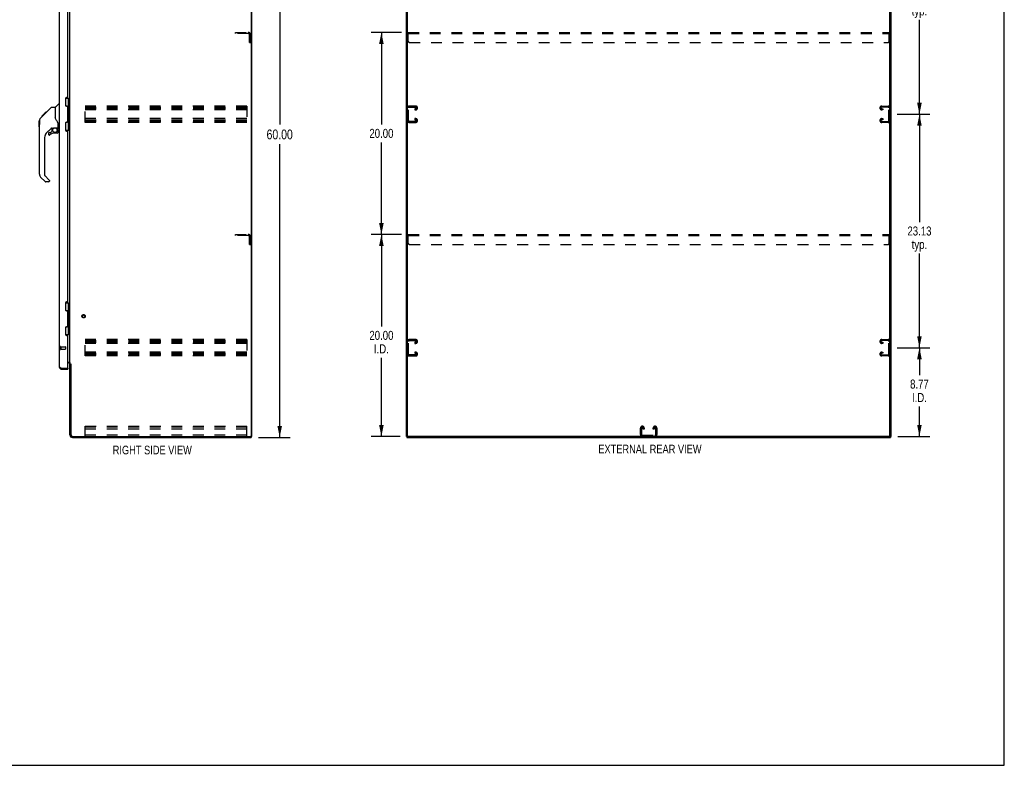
# Model space of a CAD drawing. Header units: inches. Extents: x 0 to 194, y 0 to 126.
# Tile 46 of 48: x 97 to 194, y 0 to 74. Entities that reach past the tile are written whole.
import ezdxf

# ---------------------------------------------------------------- set-up
doc = ezdxf.new("R2010")
doc.units = ezdxf.units.IN
doc.header["$LTSCALE"] = 10.674419
doc.header["$MEASUREMENT"] = 0
doc.linetypes.add('HIDDEN', pattern=[0.2, 0.1, -0.1])
doc.layers.get('0').update_dxf_attribs({"linetype": 'CONTINUOUS'})
for name, color, linetype in [('02___PRT_ALL_AXES', 7, 'CONTINUOUS'), ('DEFAULT_2', 8, 'HIDDEN'), ('DIMENSIONS', 7, 'CONTINUOUS')]:
    doc.layers.add(name, color=color, linetype=linetype)
doc.styles.get("Standard").update_dxf_attribs({"font": 'txt', "width": 0.8})
doc.dimstyles.new('DIMSTYLE_1', dxfattribs={"dimtxt": 0.970402, "dimasz": 1.141649, "dimexe": 0.09, "dimexo": 0.07, "dimgap": 0.0425, "dimtad": 0, "dimtih": 1, "dimtoh": 1, "dimzin": 4, "dimdsep": 46, "dimtxsty": 'Standard', "dimblk": '_FILLED', "dimblk1": '_FILLED', "dimblk2": '_FILLED', "dimcen": 0.09, "dimadec": 0, "dimazin": 0, "dimtfac": 1, "dimtofl": 0, "dimtmove": 0, "dimatfit": 3, "dimldrblk": '_FILLED', "dimfxl": 1, "dimtolj": 1, "dimtzin": 4, "dimarcsym": 0})
doc.dimstyles.new('DIMSTYLE_3', dxfattribs={"dimtxt": 0.890486, "dimasz": 1.141649, "dimexe": 0.09, "dimexo": 0.07, "dimgap": 0.039, "dimtad": 0, "dimtih": 1, "dimtoh": 1, "dimzin": 4, "dimdsep": 46, "dimtxsty": 'Standard', "dimblk": '_FILLED', "dimblk1": '_FILLED', "dimblk2": '_FILLED', "dimcen": 0.09, "dimadec": 0, "dimazin": 0, "dimtfac": 1, "dimtofl": 0, "dimtmove": 0, "dimatfit": 3, "dimldrblk": '_FILLED', "dimfxl": 1, "dimtolj": 1, "dimtzin": 4, "dimarcsym": 0})

# ---------------------------------------------------------------- blocks, each defined once
blk = doc.blocks.new('_FILLED')
at = {"color": 0, "linetype": 'ByBlock'}
blk.add_solid([(0, 0), (-1, 0.2), (-1, -0.2)], dxfattribs=at)
blk = doc.blocks.new('*D2')
at = {"layer": 'DIMENSIONS', "color": 2, "linetype": 'Continuous'}
for p, q in [((120.224, 92.465), (123.341, 92.465)), ((122.314, 92.465), (122.314, 63.435)), ((122.314, 32.465), (122.314, 61.494)), ((120.224, 32.465), (123.341, 32.465))]:
    blk.add_line(p, q, dxfattribs=at)
at = {"layer": 'DIMENSIONS', "color": 2, "linetype": 'Continuous', "xscale": 1.1416490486, "yscale": 1.1416490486, "zscale": 1.1416490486}
for p, rotation in [((122.314, 92.465), 90), ((122.314, 32.465), 270)]:
    blk.add_blockref('_FILLED', p, dxfattribs=dict(at, rotation=rotation))
at = {"layer": 'DIMENSIONS', "color": 2, "linetype": 'Continuous', "insert": (122.314, 62.95), "char_height": 0.9704, "width": 3.88161, "attachment_point": 2, "line_spacing_factor": 0.9}
blk.add_mtext('60.00', dxfattribs=at)
blk = doc.blocks.new('*D4')
at = {"layer": 'DIMENSIONS', "color": 2, "linetype": 'Continuous'}
for p, q in [((183.454, 41.34), (186.702, 41.34)), ((185.675, 41.34), (185.675, 38.64)), ((185.675, 32.569), (185.675, 35.523)), ((183.548, 32.569), (186.702, 32.569))]:
    blk.add_line(p, q, dxfattribs=at)
at = {"layer": 'DIMENSIONS', "color": 2, "linetype": 'Continuous', "xscale": 1.1416490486, "yscale": 1.1416490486, "zscale": 1.1416490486}
for p, rotation in [((185.675, 41.34), 90), ((185.675, 32.569), 270)]:
    blk.add_blockref('_FILLED', p, dxfattribs=dict(at, rotation=rotation))
at = {"layer": 'DIMENSIONS', "color": 2, "linetype": 'Continuous', "insert": (185.675, 38.194), "char_height": 0.8905, "width": 2.84956, "attachment_point": 2, "line_spacing_factor": 0.9}
blk.add_mtext('8.77\\PI.D.', dxfattribs=at)
blk = doc.blocks.new('*D5')
at = {"layer": 'DIMENSIONS', "color": 2, "linetype": 'Continuous'}
for p, q in [((183.454, 64.465), (186.702, 64.465)), ((185.675, 64.465), (185.675, 53.793)), ((185.675, 41.34), (185.675, 50.676)), ((183.454, 41.34), (186.702, 41.34))]:
    blk.add_line(p, q, dxfattribs=at)
at = {"layer": 'DIMENSIONS', "color": 2, "linetype": 'Continuous', "xscale": 1.1416490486, "yscale": 1.1416490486, "zscale": 1.1416490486}
for p, rotation in [((185.675, 64.465), 90), ((185.675, 41.34), 270)]:
    blk.add_blockref('_FILLED', p, dxfattribs=dict(at, rotation=rotation))
at = {"layer": 'DIMENSIONS', "color": 2, "linetype": 'Continuous', "insert": (185.675, 53.348), "char_height": 0.8905, "width": 3.56195, "attachment_point": 2, "line_spacing_factor": 0.9}
blk.add_mtext('23.13\\Ptyp.', dxfattribs=at)
blk = doc.blocks.new('*D6')
at = {"layer": 'DIMENSIONS', "color": 2, "linetype": 'Continuous'}
for p, q in [((183.454, 87.59), (186.702, 87.59)), ((185.675, 87.59), (185.675, 76.918)), ((185.675, 64.465), (185.675, 73.801)), ((183.454, 64.465), (186.702, 64.465))]:
    blk.add_line(p, q, dxfattribs=at)
at = {"layer": 'DIMENSIONS', "color": 2, "linetype": 'Continuous', "xscale": 1.1416490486, "yscale": 1.1416490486, "zscale": 1.1416490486}
for p, rotation in [((185.675, 87.59), 90), ((185.675, 64.465), 270)]:
    blk.add_blockref('_FILLED', p, dxfattribs=dict(at, rotation=rotation))
at = {"layer": 'DIMENSIONS', "color": 2, "linetype": 'Continuous', "insert": (185.675, 76.473), "char_height": 0.8905, "width": 3.56195, "attachment_point": 2, "line_spacing_factor": 0.9}
blk.add_mtext('23.13\\Ptyp.', dxfattribs=at)
blk = doc.blocks.new('*D8')
at = {"layer": 'DIMENSIONS', "color": 2, "linetype": 'Continuous'}
for p, q in [((134.377, 52.569), (131.361, 52.569)), ((132.388, 52.569), (132.388, 43.459)), ((132.388, 32.569), (132.388, 40.343)), ((134.231, 32.569), (131.361, 32.569))]:
    blk.add_line(p, q, dxfattribs=at)
at = {"layer": 'DIMENSIONS', "color": 2, "linetype": 'Continuous', "xscale": 1.1416490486, "yscale": 1.1416490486, "zscale": 1.1416490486}
for p, rotation in [((132.388, 52.569), 90), ((132.388, 32.569), 270)]:
    blk.add_blockref('_FILLED', p, dxfattribs=dict(at, rotation=rotation))
at = {"layer": 'DIMENSIONS', "color": 2, "linetype": 'Continuous', "insert": (132.388, 43.014), "char_height": 0.8905, "width": 3.56195, "attachment_point": 2, "line_spacing_factor": 0.9}
blk.add_mtext('20.00\\PI.D.', dxfattribs=at)
blk = doc.blocks.new('*D9')
at = {"layer": 'DIMENSIONS', "color": 2, "linetype": 'Continuous'}
for p, q in [((134.377, 72.569), (131.361, 72.569)), ((132.388, 72.569), (132.388, 63.459)), ((132.388, 52.569), (132.388, 61.678)), ((134.377, 52.569), (131.361, 52.569))]:
    blk.add_line(p, q, dxfattribs=at)
at = {"layer": 'DIMENSIONS', "color": 2, "linetype": 'Continuous', "xscale": 1.1416490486, "yscale": 1.1416490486, "zscale": 1.1416490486}
for p, rotation in [((132.388, 72.569), 90), ((132.388, 52.569), 270)]:
    blk.add_blockref('_FILLED', p, dxfattribs=dict(at, rotation=rotation))
at = {"layer": 'DIMENSIONS', "color": 2, "linetype": 'Continuous', "insert": (132.388, 63.014), "char_height": 0.8905, "width": 3.56195, "attachment_point": 2, "line_spacing_factor": 0.9}
blk.add_mtext('20.00', dxfattribs=at)

msp = doc.modelspace()

# ---------------------------------------------------------------- linework, layer by layer
at = {"color": 7, "linetype": 'Continuous'}
for p, q in [((194.08, 0), (194.08, 125.581)), ((119.539, 32.569), (119.539, 92.361)), ((134.967, 32.631), (134.967, 92.361)), ((182.759, 32.569), (182.759, 92.298)), ((100.097, 65.16), (100.395, 65.457)), ((100.485, 65.469), (100.423, 65.469)), ((101.094, 66.04), (101.539, 66.04)), ((101.146, 65.271), (101.146, 66.04)), ((101.362, 66.04), (101.362, 65.25)), ((101.5, 66.04), (101.5, 62.89)), ((98.632, 64.087), (98.91, 64.365)), ((98.742, 64.265), (99.152, 64.674)), ((98.91, 64.366), (99.043, 64.499)), ((98.977, 64.432), (98.91, 64.432)), ((99.059, 64.514), (98.992, 64.514)), ((99.051, 64.507), (99.015, 64.471)), ((99.051, 64.507), (99.675, 65.131)), ((99.135, 64.591), (99.068, 64.591)), ((99.152, 64.674), (99.154, 64.676)), ((99.152, 64.675), (99.219, 64.675)), ((99.218, 64.674), (99.152, 64.674)), ((99.154, 64.676), (99.22, 64.676)), ((99.731, 65.154), (100.092, 65.154)), ((100.092, 65.154), (100.092, 64.049)), ((101.226, 65.262), (101.162, 65.262)), ((101.426, 65.186), (101.362, 65.25)), ((101.426, 64.925), (101.362, 64.861)), ((101.362, 64.861), (101.362, 64.069)), ((101.41, 64.908), (101.41, 65.202)), ((101.426, 65.186), (101.426, 64.925)), ((98.505, 63.227), (98.505, 63.814)), ((98.517, 63.81), (98.517, 63.434)), ((98.517, 58.525), (98.517, 63.428)), ((98.632, 64.087), (98.613, 64.066)), ((98.738, 64.261), (98.741, 64.264)), ((98.738, 64.261), (98.805, 64.261)), ((98.741, 64.264), (98.808, 64.264)), ((98.809, 64.265), (98.742, 64.265)), ((98.89, 64.346), (98.823, 64.346)), ((100.112, 64.057), (100.092, 64.112)), ((100.141, 63.989), (100.112, 64.057)), ((100.367, 63.126), (100.367, 63.533)), ((101.146, 62.89), (101.146, 63.659)), ((101.162, 63.668), (101.226, 63.668)), ((101.426, 64.005), (101.362, 64.069)), ((101.426, 63.744), (101.362, 63.68)), ((101.362, 63.68), (101.362, 62.89)), ((101.41, 63.727), (101.41, 64.021)), ((101.426, 63.744), (101.426, 64.005)), ((99.703, 63.092), (99.202, 62.591)), ((99.422, 62.593), (99.422, 62.474)), ((99.501, 62.672), (99.654, 62.672)), ((99.662, 62.675), (99.734, 62.747)), ((99.737, 63.082), (99.737, 62.755)), ((99.78, 63.087), (99.867, 63.087)), ((100.045, 63.128), (100.052, 63.128)), ((100.052, 63.128), (100.348, 63.128)), ((100.289, 62.593), (100.052, 62.593)), ((100.23, 63.128), (100.31, 63.048)), ((100.302, 63.041), (100.295, 63.034)), ((100.348, 62.909), (100.367, 62.909)), ((100.367, 62.672), (100.367, 62.909)), ((100.407, 63.087), (100.485, 63.087)), ((101.094, 62.89), (101.539, 62.89)), ((99.029, 62.173), (99.029, 58.44)), ((99.084, 57.795), (98.632, 58.247)), ((99.052, 58.384), (99.487, 57.949)), ((99.422, 57.772), (99.14, 57.772)), ((99.501, 57.915), (99.501, 57.851)), ((101.094, 45.79), (101.539, 45.79)), ((101.146, 45.021), (101.146, 45.79)), ((101.226, 45.012), (101.162, 45.012)), ((101.362, 45.79), (101.362, 45)), ((101.426, 44.936), (101.362, 45)), ((101.41, 44.658), (101.41, 44.952)), ((101.426, 44.936), (101.426, 44.675)), ((101.5, 45.79), (101.5, 42.64)), ((101.426, 44.675), (101.362, 44.611)), ((101.362, 44.611), (101.362, 43.819)), ((101.146, 42.64), (101.146, 43.409)), ((101.162, 43.418), (101.226, 43.418)), ((101.426, 43.755), (101.362, 43.819)), ((101.426, 43.494), (101.362, 43.43)), ((101.362, 43.43), (101.362, 42.64)), ((101.41, 43.477), (101.41, 43.771)), ((101.426, 43.494), (101.426, 43.755)), ((101.094, 42.64), (101.539, 42.64)), ((100.732, 39.215), (100.732, 39.319)), ((101.319, 39.319), (101.339, 39.319)), ((101.339, 39.319), (101.339, 39.215)), ((101.643, 39.705), (101.539, 39.705)), ((119.425, 32.569), (119.539, 32.569)), ((119.487, 32.569), (119.487, 32.465)), ((134.863, 32.569), (134.978, 32.569)), ((134.915, 32.569), (134.915, 32.465)), ((182.697, 32.569), (135.03, 32.569)), ((182.749, 32.569), (182.863, 32.569)), ((182.811, 32.569), (182.811, 32.465)), ((0, 0), (194.08, 0))]:
    msp.add_line(p, q, dxfattribs=at)
at = {"color": 3, "linetype": 'Continuous'}
for p, q in [((119.487, 92.298), (119.487, 32.631)), ((134.863, 32.569), (134.863, 92.361)), ((182.863, 32.569), (182.863, 92.361)), ((100.485, 89.468), (100.485, 39.461)), ((101.539, 39.757), (101.539, 89.172)), ((101.339, 66.193), (101.339, 82.987)), ((101.089, 66.005), (101.089, 65.375)), ((101.277, 66.13), (101.214, 66.13)), ((101.214, 65.25), (101.277, 65.25)), ((101.339, 63.742), (101.339, 65.188)), ((101.089, 63.554), (101.089, 62.924)), ((101.277, 63.679), (101.214, 63.679)), ((101.214, 62.799), (101.277, 62.799)), ((101.339, 45.943), (101.339, 62.737)), ((101.277, 45.88), (101.214, 45.88)), ((101.089, 45.755), (101.089, 45.125)), ((101.214, 45), (101.277, 45)), ((101.339, 43.492), (101.339, 44.938)), ((101.089, 43.304), (101.089, 42.674)), ((101.277, 43.429), (101.214, 43.429)), ((101.214, 42.549), (101.277, 42.549)), ((101.339, 39.339), (101.339, 42.487)), ((100.732, 39.319), (101.319, 39.319)), ((100.732, 39.215), (101.339, 39.215)), ((101.339, 39.913), (101.514, 39.913)), ((101.397, 39.861), (101.339, 39.861)), ((101.539, 39.757), (101.614, 39.757)), ((101.539, 32.711), (101.539, 39.718)), ((101.63, 39.739), (101.632, 39.735)), ((101.643, 39.717), (101.643, 32.712)), ((101.786, 32.569), (119.425, 32.569)), ((101.786, 32.465), (119.487, 32.465)), ((134.915, 32.465), (182.811, 32.465))]:
    msp.add_line(p, q, dxfattribs=at)
at = {"color": 7, "linetype": 'Continuous'}
for points in [[(98.931, 64.387), (98.917, 64.372), (98.91, 64.365)], [(99.015, 64.471), (98.993, 64.449), (98.971, 64.427), (98.931, 64.387)], [(99.675, 65.131), (99.683, 65.137), (99.691, 65.143), (99.7, 65.148), (99.71, 65.151), (99.72, 65.153), (99.731, 65.154)], [(98.632, 64.087), (98.613, 64.067), (98.587, 64.034), (98.565, 63.998), (98.547, 63.961), (98.533, 63.921), (98.523, 63.881), (98.518, 63.839), (98.517, 63.81)], [(100.314, 63.704), (100.265, 63.774), (100.217, 63.851), (100.176, 63.922), (100.141, 63.989)], [(100.367, 63.533), (100.366, 63.557), (100.362, 63.592), (100.353, 63.626), (100.34, 63.658), (100.325, 63.687), (100.314, 63.704)], [(99.867, 63.087), (99.876, 63.088), (99.884, 63.09), (99.894, 63.093), (99.906, 63.097), (99.919, 63.101), (99.934, 63.107), (99.95, 63.112), (99.968, 63.117), (99.987, 63.121), (100.006, 63.125), (100.026, 63.127), (100.045, 63.128)], [(100.347, 62.909), (100.347, 62.923), (100.345, 62.937), (100.342, 62.951), (100.339, 62.964), (100.334, 62.977), (100.328, 62.99), (100.321, 63.002), (100.313, 63.013), (100.305, 63.024), (100.295, 63.034)], [(100.31, 63.048), (100.309, 63.048), (100.309, 63.048), (100.308, 63.047), (100.307, 63.046), (100.306, 63.045), (100.302, 63.041)]]:
    msp.add_lwpolyline(points, dxfattribs=at)
at = {"color": 3, "linetype": 'Continuous'}
for points in [[(100.485, 39.461), (100.486, 39.456), (100.487, 39.45), (100.489, 39.445), (100.493, 39.439), (100.497, 39.434), (100.501, 39.428), (100.507, 39.423), (100.514, 39.417), (100.521, 39.412), (100.529, 39.406), (100.538, 39.401), (100.547, 39.396), (100.558, 39.39), (100.568, 39.385), (100.58, 39.379), (100.592, 39.374), (100.604, 39.368), (100.617, 39.363), (100.631, 39.357)], [(100.631, 39.357), (100.645, 39.352), (100.659, 39.346), (100.673, 39.341), (100.687, 39.335), (100.702, 39.33), (100.732, 39.319)], [(101.514, 39.913), (101.514, 39.911), (101.514, 39.91), (101.514, 39.908), (101.514, 39.907), (101.515, 39.905), (101.515, 39.904), (101.516, 39.903), (101.517, 39.901), (101.518, 39.9), (101.519, 39.899), (101.521, 39.897), (101.522, 39.896), (101.524, 39.895), (101.525, 39.894), (101.529, 39.892)], [(101.529, 39.892), (101.531, 39.89), (101.532, 39.889), (101.534, 39.888), (101.535, 39.887), (101.537, 39.885), (101.538, 39.884), (101.538, 39.883), (101.539, 39.881), (101.539, 39.88), (101.539, 39.879)], [(101.614, 39.757), (101.616, 39.756), (101.617, 39.754), (101.619, 39.753), (101.62, 39.752), (101.622, 39.75), (101.623, 39.749), (101.624, 39.747), (101.625, 39.746), (101.626, 39.745), (101.627, 39.744), (101.628, 39.742), (101.629, 39.741), (101.629, 39.74), (101.63, 39.739)], [(101.632, 39.735), (101.633, 39.733), (101.634, 39.732), (101.635, 39.73), (101.635, 39.729), (101.636, 39.727), (101.637, 39.725), (101.638, 39.724), (101.64, 39.722), (101.641, 39.72), (101.642, 39.718), (101.643, 39.717)]]:
    msp.add_lwpolyline(points, dxfattribs=at)
at = {"color": 7, "linetype": 'Continuous'}
msp.add_circle((100.052, 62.888), 0.217, dxfattribs=at)
for centre, radius, start, end in [((100.423, 65.429), 0.0394, 90, 135), ((100.111, 65.146), 0.0197, 135, 180), ((101.425, 65.158), 0.116, 122.84191, 146.33798), ((101.425, 64.952), 0.116, 222.39007, 237.15809), ((100.89, 64.685), 0.472, 0, 17.86631), ((98.525, 63.814), 0.0197, 110.96309, 180), ((101.425, 63.771), 0.116, 213.65986, 237.15809), ((100.89, 64.244), 0.472, 342.1337, 360), ((101.425, 63.977), 0.116, 122.84191, 137.60993), ((98.525, 63.227), 0.0197, 180, 246.39296), ((99.619, 62.173), 0.591, 135, 180), ((99.501, 62.593), 0.0787, 90, 180), ((99.501, 62.474), 0.0787, 180, 309.5212), ((100.052, 61.805), 0.787, 90, 129.5212), ((99.654, 62.683), 0.0118, 270, 315), ((99.78, 62.89), 0.197, 90, 127.44051), ((99.726, 62.755), 0.0118, 315, 360), ((100.289, 62.672), 0.0787, 270, 360), ((100.17, 62.909), 0.197, 0, 45), ((100.348, 63.148), 0.0197, 270, 360), ((100.407, 63.126), 0.0394, 180, 270), ((98.911, 58.525), 0.394, 180, 225), ((99.107, 58.44), 0.0787, 180, 225), ((99.14, 57.851), 0.0787, 225, 270), ((99.422, 57.851), 0.0787, 270, 360), ((99.454, 57.915), 0.0472, 0, 45), ((101.425, 44.908), 0.116, 122.84191, 146.33798), ((101.425, 44.702), 0.116, 222.39007, 237.15809), ((100.89, 44.435), 0.472, 0, 17.86631), ((100.89, 43.994), 0.472, 342.1337, 360), ((101.425, 43.521), 0.116, 213.65986, 237.15809), ((101.425, 43.727), 0.116, 122.84191, 137.60993), ((100.732, 39.461), 0.142, 228.6198, 270), ((100.649, 39.63), 0.29, 271.52672, 274.58796), ((135.03, 32.631), 0.0625, 180, 270), ((182.697, 32.631), 0.0625, 270, 360)]:
    msp.add_arc(centre, radius, start, end, dxfattribs=at)
at = {"color": 3, "linetype": 'Continuous'}
for centre, radius, start, end in [((101.214, 66.005), 0.125, 90, 180), ((101.214, 65.375), 0.125, 180, 270), ((101.277, 66.193), 0.0625, 270, 360), ((101.277, 65.188), 0.0625, 0, 90), ((101.214, 63.554), 0.125, 90, 180), ((101.277, 63.742), 0.0625, 270, 360), ((101.214, 62.924), 0.125, 180, 270), ((101.277, 62.737), 0.0625, 0, 90), ((101.214, 45.755), 0.125, 90, 180), ((101.277, 45.943), 0.0625, 270, 360), ((101.214, 45.125), 0.125, 180, 270), ((101.277, 44.938), 0.0625, 0, 90), ((101.214, 43.304), 0.125, 90, 180), ((101.277, 43.492), 0.0625, 270, 360), ((101.214, 42.674), 0.125, 180, 270), ((101.277, 42.487), 0.0625, 0, 90), ((100.732, 39.461), 0.246, 180, 270), ((101.319, 39.339), 0.02, 270, 360), ((101.397, 39.718), 0.142, 0, 90), ((101.786, 32.711), 0.246, 180, 270), ((101.786, 32.712), 0.143, 180, 270), ((119.425, 32.631), 0.0625, 270, 360)]:
    msp.add_arc(centre, radius, start, end, dxfattribs=at)
at = {"layer": '02___PRT_ALL_AXES', "color": 8, "linetype": 'HIDDEN'}
for p, q in [((100.632, 41.443), (101.079, 41.443)), ((100.632, 41.443), (100.632, 41.195)), ((100.632, 41.195), (101.079, 41.195))]:
    msp.add_line(p, q, dxfattribs=at)
msp.add_circle((102.893, 44.465), 0.124, dxfattribs=at)
at = {"layer": 'DEFAULT_2', "color": 8, "linetype": 'HIDDEN'}
for p, q in [((117.935, 72.569), (119.189, 72.569)), ((117.935, 72.465), (117.935, 72.569)), ((119.189, 72.465), (117.935, 72.465)), ((119.331, 71.569), (119.331, 72.322)), ((119.435, 71.569), (119.435, 72.322)), ((135.051, 71.694), (135.051, 72.569)), ((135.051, 72.569), (182.676, 72.569)), ((135.051, 72.465), (182.676, 72.465)), ((182.676, 71.694), (182.676, 72.569)), ((119.331, 71.569), (119.435, 71.569)), ((135.176, 71.569), (182.551, 71.569)), ((103.06, 63.652), (103.06, 65.277)), ((119.06, 65.277), (103.06, 65.277)), ((103.06, 65.173), (119.06, 65.173)), ((103.06, 65.083), (119.06, 65.083)), ((103.06, 65.006), (119.06, 65.006)), ((119.06, 64.902), (103.06, 64.902)), ((119.06, 65.277), (119.06, 63.652)), ((135.071, 63.846), (135.071, 65.083)), ((135.787, 65.277), (135.147, 65.277)), ((135.161, 65.173), (135.773, 65.173)), ((135.686, 65.006), (135.686, 64.902)), ((135.773, 65.006), (135.686, 65.006)), ((135.686, 64.902), (135.787, 64.902)), ((135.967, 65.082), (135.967, 65.097)), ((181.759, 65.082), (181.759, 65.097)), ((181.939, 65.277), (182.579, 65.277)), ((182.041, 64.902), (181.939, 64.902)), ((182.565, 65.173), (181.953, 65.173)), ((181.953, 65.006), (182.041, 65.006)), ((182.041, 65.006), (182.041, 64.902)), ((182.655, 63.846), (182.655, 65.083)), ((119.06, 64.027), (103.06, 64.027)), ((103.06, 63.923), (119.06, 63.923)), ((103.06, 63.833), (119.06, 63.833)), ((103.06, 63.756), (119.06, 63.756)), ((119.06, 63.652), (103.06, 63.652)), ((135.147, 63.652), (135.787, 63.652)), ((135.773, 63.756), (135.161, 63.756)), ((135.686, 64.027), (135.686, 63.923)), ((135.787, 64.027), (135.686, 64.027)), ((135.686, 63.923), (135.773, 63.923)), ((135.967, 63.832), (135.967, 63.847)), ((181.759, 63.832), (181.759, 63.847)), ((181.939, 64.027), (182.041, 64.027)), ((182.579, 63.652), (181.939, 63.652)), ((182.041, 63.923), (181.953, 63.923)), ((181.953, 63.756), (182.565, 63.756)), ((182.041, 64.027), (182.041, 63.923)), ((117.935, 52.569), (119.189, 52.569)), ((117.935, 52.465), (117.935, 52.569)), ((119.189, 52.465), (117.935, 52.465)), ((119.331, 51.569), (119.331, 52.322)), ((119.435, 51.569), (119.435, 52.322)), ((135.051, 51.694), (135.051, 52.569)), ((135.051, 52.569), (182.676, 52.569)), ((135.051, 52.465), (182.676, 52.465)), ((182.676, 51.694), (182.676, 52.569)), ((119.331, 51.569), (119.435, 51.569)), ((135.176, 51.569), (182.551, 51.569)), ((119.06, 42.152), (103.06, 42.152)), ((103.06, 40.527), (103.06, 42.152)), ((103.06, 42.048), (119.06, 42.048)), ((103.06, 41.958), (119.06, 41.958)), ((119.06, 42.152), (119.06, 40.527)), ((135.071, 40.721), (135.071, 41.958)), ((135.787, 42.152), (135.147, 42.152)), ((135.161, 42.048), (135.773, 42.048)), ((135.967, 41.957), (135.967, 41.972)), ((181.759, 41.957), (181.759, 41.972)), ((181.939, 42.152), (182.579, 42.152)), ((182.565, 42.048), (181.953, 42.048)), ((182.655, 40.721), (182.655, 41.958)), ((100.589, 41.461), (100.589, 41.177)), ((100.632, 41.461), (100.632, 41.177)), ((101.089, 41.433), (101.089, 41.205)), ((103.06, 41.881), (119.06, 41.881)), ((119.06, 41.777), (103.06, 41.777)), ((135.686, 41.881), (135.686, 41.777)), ((135.773, 41.881), (135.686, 41.881)), ((135.686, 41.777), (135.787, 41.777)), ((182.041, 41.777), (181.939, 41.777)), ((181.953, 41.881), (182.041, 41.881)), ((182.041, 41.881), (182.041, 41.777)), ((119.06, 40.902), (103.06, 40.902)), ((103.06, 40.798), (119.06, 40.798)), ((103.06, 40.708), (119.06, 40.708)), ((103.06, 40.631), (119.06, 40.631)), ((119.06, 40.527), (103.06, 40.527)), ((135.147, 40.527), (135.787, 40.527)), ((135.773, 40.631), (135.161, 40.631)), ((135.686, 40.902), (135.686, 40.798)), ((135.787, 40.902), (135.686, 40.902)), ((135.686, 40.798), (135.773, 40.798)), ((135.967, 40.707), (135.967, 40.722)), ((181.759, 40.707), (181.759, 40.722)), ((181.939, 40.902), (182.041, 40.902)), ((182.579, 40.527), (181.939, 40.527)), ((182.041, 40.798), (181.953, 40.798)), ((181.953, 40.631), (182.565, 40.631)), ((182.041, 40.902), (182.041, 40.798)), ((103.06, 33.569), (119.06, 33.569)), ((103.06, 32.569), (103.06, 33.569)), ((119.06, 33.465), (103.06, 33.465)), ((119.06, 33.464), (103.06, 33.464)), ((119.06, 33.288), (103.06, 33.288)), ((119.06, 32.569), (119.06, 33.569)), ((158.051, 32.749), (158.051, 33.389)), ((158.155, 33.375), (158.155, 32.763)), ((158.231, 33.569), (158.246, 33.569)), ((158.322, 33.288), (158.322, 33.375)), ((158.426, 33.288), (158.322, 33.288)), ((158.426, 33.389), (158.426, 33.288)), ((159.301, 33.288), (159.301, 33.389)), ((159.405, 33.288), (159.301, 33.288)), ((159.405, 33.375), (159.405, 33.288)), ((159.481, 33.569), (159.496, 33.569)), ((159.572, 32.763), (159.572, 33.375)), ((159.676, 33.389), (159.676, 32.749)), ((119.06, 32.673), (103.06, 32.673)), ((158.245, 32.673), (159.482, 32.673))]:
    msp.add_line(p, q, dxfattribs=at)
for radius in [0.164, 0.124]:
    msp.add_circle((102.893, 44.465), radius, dxfattribs=at)
for centre, radius, start, end in [((119.189, 72.322), 0.246, 0, 90), ((119.189, 72.322), 0.142, 0, 90), ((135.176, 71.694), 0.125, 180, 270), ((182.551, 71.694), 0.125, 270, 360), ((135.147, 65.097), 0.18, 90, 180), ((135.161, 65.083), 0.09, 90, 180), ((135.773, 65.083), 0.09, 0, 90), ((135.773, 65.096), 0.09, 270, 351.78079), ((135.787, 65.097), 0.18, 0, 90), ((135.787, 65.082), 0.18, 270, 360), ((181.939, 65.097), 0.18, 90, 180), ((181.939, 65.082), 0.18, 180, 270), ((181.953, 65.083), 0.09, 90, 180), ((181.953, 65.096), 0.09, 188.21921, 270), ((182.565, 65.083), 0.09, 0, 90), ((182.579, 65.097), 0.18, 0, 90), ((135.147, 63.832), 0.18, 180, 270), ((135.161, 63.846), 0.09, 180, 270), ((135.773, 63.833), 0.09, 0, 90), ((135.773, 63.846), 0.09, 270, 351.78079), ((135.787, 63.847), 0.18, 0, 90), ((135.787, 63.832), 0.18, 270, 360), ((181.939, 63.847), 0.18, 90, 180), ((181.939, 63.832), 0.18, 180, 270), ((181.953, 63.833), 0.09, 90, 180), ((181.953, 63.846), 0.09, 188.21921, 270), ((182.565, 63.846), 0.09, 270, 360), ((182.579, 63.832), 0.18, 270, 360), ((119.189, 52.322), 0.246, 0, 90), ((119.189, 52.322), 0.142, 0, 90), ((135.176, 51.694), 0.125, 180, 270), ((182.551, 51.694), 0.125, 270, 360), ((135.147, 41.972), 0.18, 90, 180), ((135.161, 41.958), 0.09, 90, 180), ((135.773, 41.958), 0.09, 0, 90), ((135.773, 41.971), 0.09, 270, 351.78079), ((135.787, 41.972), 0.18, 0, 90), ((135.787, 41.957), 0.18, 270, 360), ((181.939, 41.972), 0.18, 90, 180), ((181.939, 41.957), 0.18, 180, 270), ((181.953, 41.958), 0.09, 90, 180), ((181.953, 41.971), 0.09, 188.21921, 270), ((182.565, 41.958), 0.09, 0, 90), ((182.579, 41.972), 0.18, 0, 90), ((100.611, 41.461), 0.0215, 0, 180), ((100.611, 41.177), 0.0215, 180, 360), ((101.079, 41.433), 0.01, 0, 90), ((101.079, 41.205), 0.01, 270, 360), ((135.147, 40.707), 0.18, 180, 270), ((135.161, 40.721), 0.09, 180, 270), ((135.773, 40.708), 0.09, 0, 90), ((135.773, 40.721), 0.09, 270, 351.78079), ((135.787, 40.722), 0.18, 0, 90), ((135.787, 40.707), 0.18, 270, 360), ((181.939, 40.722), 0.18, 90, 180), ((181.939, 40.707), 0.18, 180, 270), ((181.953, 40.708), 0.09, 90, 180), ((181.953, 40.721), 0.09, 188.21921, 270), ((182.565, 40.721), 0.09, 270, 360), ((182.579, 40.707), 0.18, 270, 360), ((158.231, 33.389), 0.18, 90, 180), ((158.245, 33.375), 0.09, 98.21921, 180), ((158.232, 33.375), 0.09, 0, 90), ((158.246, 33.389), 0.18, 0, 90), ((159.481, 33.389), 0.18, 90, 180), ((159.495, 33.375), 0.09, 98.21921, 180), ((159.482, 33.375), 0.09, 0, 90), ((159.496, 33.389), 0.18, 0, 90), ((158.231, 32.749), 0.18, 180, 270), ((158.245, 32.763), 0.09, 180, 270), ((159.482, 32.763), 0.09, 270, 360), ((159.496, 32.749), 0.18, 270, 360)]:
    msp.add_arc(centre, radius, start, end, dxfattribs=at)

# ---------------------------------------------------------------- texts
at = {"layer": 'DIMENSIONS', "color": 2, "linetype": 'Continuous', "char_height": 0.85624, "attachment_point": 2, "line_spacing_factor": 0.9}
for s, insert, width in [('RIGHT SIDE VIEW', (109.697, 31.645), 10.27484), ('EXTERNAL REAR VIEW', (158.983, 31.742), 12.32981)]:
    msp.add_mtext(s, dxfattribs=dict(at, insert=insert, width=width))

# ---------------------------------------------------------------- dimensions: what is measured, and where the dimension line sits
at = {"layer": 'DIMENSIONS', "color": 2, "linetype": 'Continuous'}
for base, p1, p2, dimstyle, picture, middle in [((122.314, 92.465), (120.154, 32.465), (120.154, 92.465), 'DIMSTYLE_1', '*D2', (122.314, 62.465)), ((132.388, 72.569), (134.447, 52.569), (134.447, 72.569), 'DIMSTYLE_3', '*D9', (132.388, 62.569))]:
    dim = msp.add_linear_dim(base=base, p1=p1, p2=p2, angle=90, dimstyle=dimstyle, dxfattribs=at)
    dim.commit()
    dim.dimension.update_dxf_attribs({"geometry": picture, "text_midpoint": middle, "dimtype": 160})
for base, p1, p2, text, picture, middle in [((185.674796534, 87.589782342), (183.384477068, 64.464782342), (183.384477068, 87.589782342), '<>\\Ptyp.', '*D6', (185.674796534, 75.359417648)), ((185.674796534, 64.464782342), (183.384477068, 41.339782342), (183.384477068, 64.464782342), '<>\\Ptyp.', '*D5', (185.674796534, 52.234417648)), ((132.388, 52.569), (134.301, 32.569), (134.447, 52.569), '<>\\PI.D.', '*D8', (132.388, 41.901)), ((185.675, 41.34), (183.478, 32.569), (183.384, 41.34), '<>\\PI.D.', '*D4', (185.675, 37.081))]:
    dim = msp.add_linear_dim(base=base, p1=p1, p2=p2, angle=90, text=text, dimstyle='DIMSTYLE_3', dxfattribs=at)
    dim.commit()
    dim.dimension.update_dxf_attribs({"geometry": picture, "text_midpoint": middle, "dimtype": 160})

doc.saveas('drawing.dxf')
